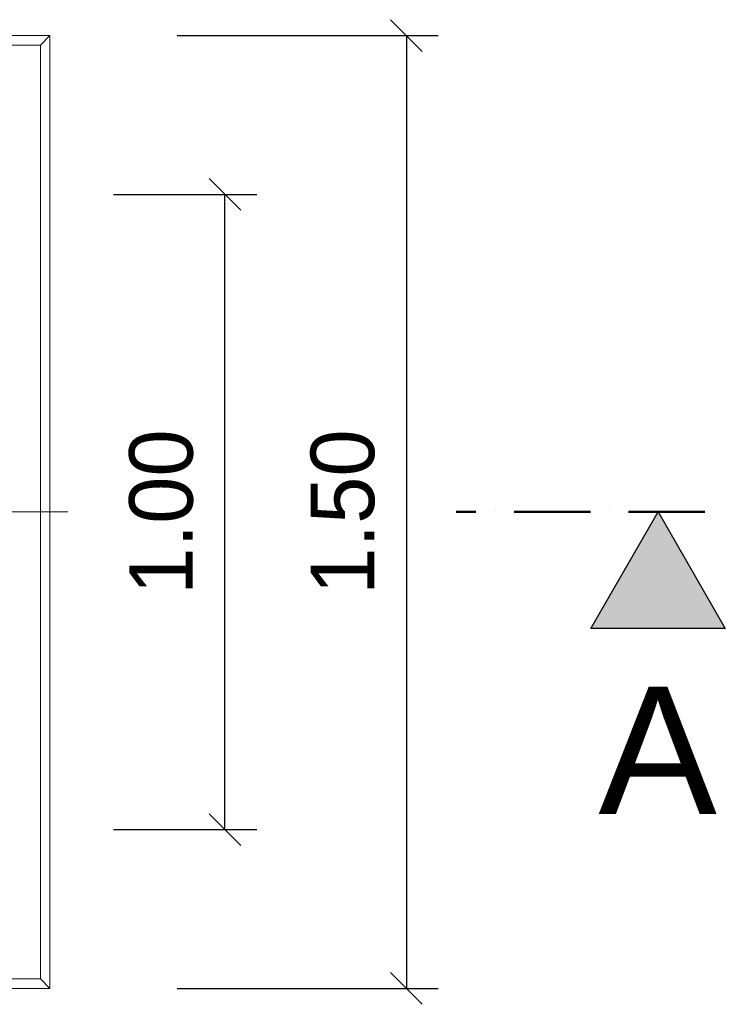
# Model space of a CAD drawing. Header units: millimetres. Extents: x -6178 to 18141, y -8419 to 8560.
# Tile 39 of 256: x 7052 to 8163, y -2780 to -1230. Entities that reach past the tile are written whole.
import ezdxf

# ---------------------------------------------------------------- set-up
doc = ezdxf.new("R2010")
doc.units = ezdxf.units.MM
doc.linetypes.add('ACAD_ISO10W100', pattern=[18, 12, -3, 0, -3])
doc.layers.add('Bemaßung', color=7, linetype='Continuous', lineweight=9)
doc.layers.add('Betonfundamente', color=7, linetype='Continuous', lineweight=18)
doc.layers.add('Beschriftung', color=7, linetype='Continuous')
doc.layers.add('POL_Bema', color=7, linetype='Continuous')
doc.styles.add('LBB3.5M1000', font='isocp.shx', dxfattribs={"height": 3.5})
doc.dimstyles.new('DIN', dxfattribs={"dimtxt": 2.5, "dimasz": 2.5, "dimexe": 1.25, "dimexo": 0.625, "dimtad": 1, "dimtih": 1, "dimdec": 4, "dimdsep": 46, "dimlunit": 6, "dimtxsty": 'Standard', "dimcen": 2.5, "dimadec": 0, "dimazin": 0, "dimtfac": 1, "dimtdec": 4, "dimtmove": 0, "dimatfit": 3, "dimfxl": 0, "dimtvp": 1, "dimtolj": 1, "dimtzin": 0, "dimarcsym": 0})

# ---------------------------------------------------------------- blocks, each defined once
blk = doc.blocks.new('_Oblique')
at = {"layer": 'POL_Bema', "color": 0, "lineweight": -2}
blk.add_line((-0.5, -0.5), (0.5, 0.5), dxfattribs=at)
blk = doc.blocks.new('*D35')
at = {"layer": 'Bemaßung', "color": 0, "lineweight": -2}
for p, q in [((7199.8, -1505.4), (7425.1, -1505.4)), ((7375.1, -2505.4), (7375.1, -1505.4)), ((7199.8, -2505.4), (7425.1, -2505.4))]:
    blk.add_line(p, q, dxfattribs=at)
at = {"layer": 'DEFPOINTS', "color": 0}
for p in [(6999.8, -1505.4), (7375.1, -1505.4), (6999.8, -2505.4)]:
    blk.add_point(p, dxfattribs=at)
at = {"layer": 'Bemaßung', "color": 0, "lineweight": -2, "xscale": 50, "yscale": 50, "zscale": 50}
for p, rotation in [((7375.1, -1505.4), 90), ((7375.1, -2505.4), 270)]:
    blk.add_blockref('_Oblique', p, dxfattribs=dict(at, rotation=rotation))
at = {"layer": 'Bemaßung', "color": 0, "insert": (7275.1, -2005.4), "char_height": 100, "attachment_point": 5, "rotation": 90}
blk.add_mtext('\\A1;1.00', dxfattribs=at)
blk = doc.blocks.new('*D36')
at = {"layer": 'Bemaßung', "color": 0, "lineweight": -2}
for p, q in [((7299.8, -1255.4), (7710.7, -1255.4)), ((7660.7, -1255.4), (7660.7, -2755.4)), ((7299.8, -2755.4), (7710.7, -2755.4))]:
    blk.add_line(p, q, dxfattribs=at)
at = {"layer": 'DEFPOINTS', "color": 0}
for p in [(7099.8, -1255.4), (7099.8, -2755.4), (7660.7, -2755.4)]:
    blk.add_point(p, dxfattribs=at)
at = {"layer": 'Bemaßung', "color": 0, "lineweight": -2, "xscale": 50, "yscale": 50, "zscale": 50}
for p, rotation in [((7660.7, -1255.4), 90), ((7660.7, -2755.4), 270)]:
    blk.add_blockref('_Oblique', p, dxfattribs=dict(at, rotation=rotation))
at = {"layer": 'Bemaßung', "color": 0, "insert": (7560.7, -2005.4), "char_height": 100, "attachment_point": 5, "rotation": 90}
blk.add_mtext('\\A1;1.50', dxfattribs=at)

msp = doc.modelspace()

# ---------------------------------------------------------------- hatches: boundary and pattern name
at = {"layer": 'Bemaßung'}
h = msp.add_hatch(color=256, dxfattribs=at)
h.dxf.hatch_style = 1
h.paths.add_polyline_path([(7951.04432, -2188.54444), (8056.7825, -2005.40053), (8162.52069, -2188.54444)])

# ---------------------------------------------------------------- linework, layer by layer
at = {"linetype": 'ACAD_ISO10W100', "lineweight": 18, "ltscale": 10}
msp.add_line((7127.74035, -2005.40053), (-5297.4259, -2005.40053), dxfattribs=at)
at = {"linetype": 'ACAD_ISO10W100', "lineweight": 50, "ltscale": 10}
msp.add_line((8130.34536, -2005.40053), (7739.07654, -2005.40053), dxfattribs=at)
msp.add_lwpolyline([(8056.7825, -2005.40053), (8162.52069, -2188.54444), (7951.04432, -2188.54444)], close=True)
at = {"layer": 'Betonfundamente'}
for p, q in [((7099.78679, -1255.40053), (6299.78679, -1255.40053)), ((7084.78679, -1270.40053), (7099.78679, -1255.40053)), ((7099.78679, -2755.40053), (7099.78679, -1255.40053)), ((7084.78679, -1270.40053), (6314.78679, -1270.40053)), ((7084.78679, -2740.40053), (7084.78679, -1270.40053)), ((7084.78679, -2740.40053), (6314.78679, -2740.40053)), ((7084.78679, -2740.40053), (7099.78679, -2755.40053)), ((7099.78679, -2755.40053), (6299.78679, -2755.40053))]:
    msp.add_line(p, q, dxfattribs=at)

# ---------------------------------------------------------------- texts
at = {"layer": 'Beschriftung', "insert": (7962.89111, -2280.59904, -475.00001), "char_height": 200, "width": 216.1635874, "attachment_point": 1, "style": 'LBB3.5M1000'}
msp.add_mtext('{\\fArial|b0|i0|c0|p34;A}', dxfattribs=at)

# ---------------------------------------------------------------- dimensions: what is measured, and where the dimension line sits
at = {"layer": 'Bemaßung'}
for base, p1, p2, text, picture, middle in [((7660.70209, -2755.40053), (7099.78679, -1255.40053), (7099.78679, -2755.40053), '1.50', '*D36', (7560.70209, -2005.40053)), ((7375.11868, -1505.40053), (6999.78679, -2505.40053), (6999.78679, -1505.40053), '1.00', '*D35', (7275.11868, -2005.40053))]:
    dim = msp.add_linear_dim(base=base, p1=p1, p2=p2, angle=90, text=text, dimstyle='DIN', override={"dimscale": 100, "dimtxt": 1, "dimasz": 0.5, "dimexe": 0.5, "dimexo": 2, "dimgap": 0.5, "dimtih": 0, "dimdec": 2, "dimblk1": 'Oblique', "dimblk2": 'Oblique', "dimsah": 1, "dimtmove": 2}, dxfattribs=at)
    dim.commit()
    dim.dimension.update_dxf_attribs({"geometry": picture, "text_midpoint": middle})

doc.saveas('drawing.dxf')
